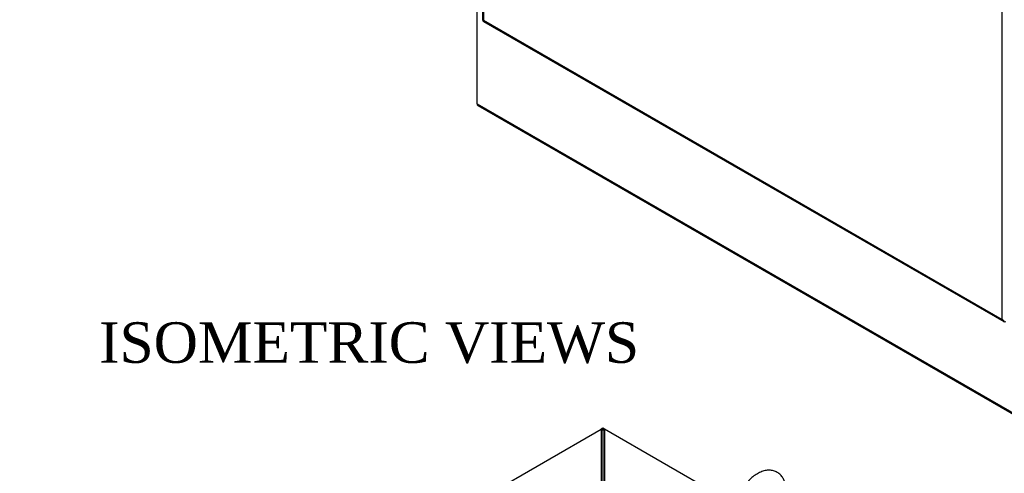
# Model space of a CAD drawing. Header units: inches. Extents: x 1 to 359, y -2 to 239.
# Tile 33 of 57: x 285 to 334, y 139 to 162. Entities that reach past the tile are written whole.
import ezdxf
from ezdxf.enums import TextEntityAlignment as Align

# ---------------------------------------------------------------- set-up
doc = ezdxf.new("R2010")
doc.units = ezdxf.units.IN
doc.header["$MEASUREMENT"] = 0
for name, color, linetype in [('COM54272-5', 7, 'Continuous'), ('COM54273-5', 7, 'Continuous'), ('COM54275-6', 7, 'Continuous'), ('COM54327-4', 7, 'Continuous'), ('COM71137-8', 7, 'Continuous'), ('Default', 7, 'Continuous'), ('SCS00681', 7, 'Continuous')]:
    doc.layers.add(name, color=color, linetype=linetype)
doc.styles.add('SEACAD_Times_New_Roman', font='times.ttf')

# ---------------------------------------------------------------- blocks, each defined once
blk = doc.blocks.new('SE1')
at = {"layer": 'COM54273-5', "color": 7, "linetype": 'Continuous'}
for p, q in [((307.714, 157.586), (307.714, 162.985)), ((307.714, 157.586), (336.352, 141.052)), ((307.752, 157.501), (336.39, 140.967))]:
    blk.add_line(p, q, dxfattribs=at)
blk.add_ellipse((307.845, 157.662), major_axis=(0.093, 0.16), ratio=0.57735, start_param=2.356194, end_param=3.141593, dxfattribs=at)
at = {"layer": 'COM71137-8', "color": 7, "linetype": 'Continuous'}
for p, q in [((307.985, 222.867), (307.985, 161.732)), ((308.04, 222.743), (308.04, 161.705)), ((333.587, 146.955), (333.587, 207.993)), ((308.035, 161.645), (333.668, 146.846)), ((308.04, 161.705), (308.039, 161.706)), ((308.039, 161.706), (308.039, 161.705)), ((308.039, 161.705), (308.04, 161.705)), ((308.04, 161.705), (333.587, 146.955)), ((308.04, 161.705), (308.04, 161.705)), ((333.587, 146.955), (333.587, 146.955)), ((333.587, 146.955), (333.587, 146.955)), ((333.588, 146.955), (333.587, 146.955)), ((333.587, 146.955), (333.587, 146.955)), ((333.587, 146.955), (333.587, 146.955)), ((333.675, 146.885), (333.655, 146.856))]:
    blk.add_line(p, q, dxfattribs=at)
for centre, radius, start, end in [((333.796, 147.025), 0.22, 198.6273, 230.0943), ((333.839, 147.176), 0.334, 221.3064, 243.5569)]:
    blk.add_arc(centre, radius, start, end, dxfattribs=at)
for centre, major_axis, start_param, end_param in [((308.17, 161.732), (0.185, 0), 3.141593, 3.295285), ((308.128, 161.805), (0.093, 0.16), 2.9879, 3.141593), ((333.76, 147.007), (0.093, 0.16), 2.9879, 3.926991)]:
    blk.add_ellipse(centre, major_axis=major_axis, ratio=0.57735, start_param=start_param, end_param=end_param, dxfattribs=at)
for points in [[(307.988, 161.716), (307.99, 161.713), (307.997, 161.71), (308.01, 161.707), (308.015, 161.707), (308.026, 161.706), (308.032, 161.705), (308.039, 161.705)], [(308.022, 161.655), (308.021, 161.659), (308.022, 161.666), (308.026, 161.679), (308.028, 161.683), (308.033, 161.694), (308.036, 161.699), (308.039, 161.705)]]:
    blk.add_open_spline(points, degree=3, knots=[0, 0, 0, 0, 0.5, 0.5, 0.75, 0.75, 1, 1, 1, 1], dxfattribs=at)
blk = doc.blocks.new('SE2')
at = {"layer": 'COM54272-5', "color": 7, "linetype": 'Continuous'}
for p, q in [((313.911, 141.593), (313.823, 141.542)), ((313.999, 141.542), (313.911, 141.593)), ((313.911, 141.491), (313.911, 141.593))]:
    blk.add_line(p, q, dxfattribs=at)
at = {"layer": 'COM54275-6', "color": 7, "linetype": 'Continuous'}
for p, q in [((313.911, 141.491), (313.999, 141.542)), ((313.911, 141.491), (313.911, 73.007)), ((313.999, 141.542), (313.999, 73.058)), ((330.839, 131.819), (313.999, 141.542))]:
    blk.add_line(p, q, dxfattribs=at)
at = {"layer": 'COM54327-4', "color": 7, "linetype": 'Continuous'}
for p, q in [((285.185, 125.007), (313.823, 141.542)), ((313.823, 141.542), (313.823, 73.058)), ((313.823, 141.542), (313.911, 141.491)), ((313.911, 141.491), (313.911, 73.007))]:
    blk.add_line(p, q, dxfattribs=at)
at = {"layer": 'SCS00681', "color": 7, "linetype": 'Continuous'}
blk.add_open_spline([(322.277, 137.008), (322.295, 137.027), (322.376, 137.11), (322.516, 137.293), (322.671, 137.546), (322.795, 137.817), (322.884, 138.094), (322.933, 138.372), (322.939, 138.642), (322.899, 138.886), (322.816, 139.095), (322.7, 139.263), (322.549, 139.397), (322.367, 139.487), (322.165, 139.527), (321.955, 139.518), (321.739, 139.462), (321.519, 139.358), (321.302, 139.208), (321.095, 139.016), (320.907, 138.791), (320.744, 138.54), (320.611, 138.273), (320.523, 138.025), (320.485, 137.865), (320.473, 137.801)], degree=3, knots=[0.0183212, 0.0183212, 0.0183212, 0.0183212, 0.030654, 0.0745402, 0.1183135, 0.162149, 0.2062073, 0.2507062, 0.2958428, 0.341576, 0.381173, 0.4189001, 0.4555423, 0.4944216, 0.5324689, 0.570857, 0.6108746, 0.6529768, 0.6965897, 0.7406588, 0.7845908, 0.8283791, 0.872179, 0.9161617, 0.9474901, 0.9474901, 0.9474901, 0.9474901], dxfattribs=at)

msp = doc.modelspace()

# ---------------------------------------------------------------- block references
at = {"layer": 'Default'}
for name in ['SE1', 'SE2']:
    msp.add_blockref(name, (0, 0), dxfattribs=at)

# ---------------------------------------------------------------- texts
at = {"layer": 'Default', "color": 7, "linetype": 'Continuous', "style": 'SEACAD_Times_New_Roman'}
msp.add_text('ISOMETRIC VIEWS', height=2, dxfattribs=at).set_placement((289.099, 146.817), align=Align.TOP_LEFT)

doc.saveas('drawing.dxf')
